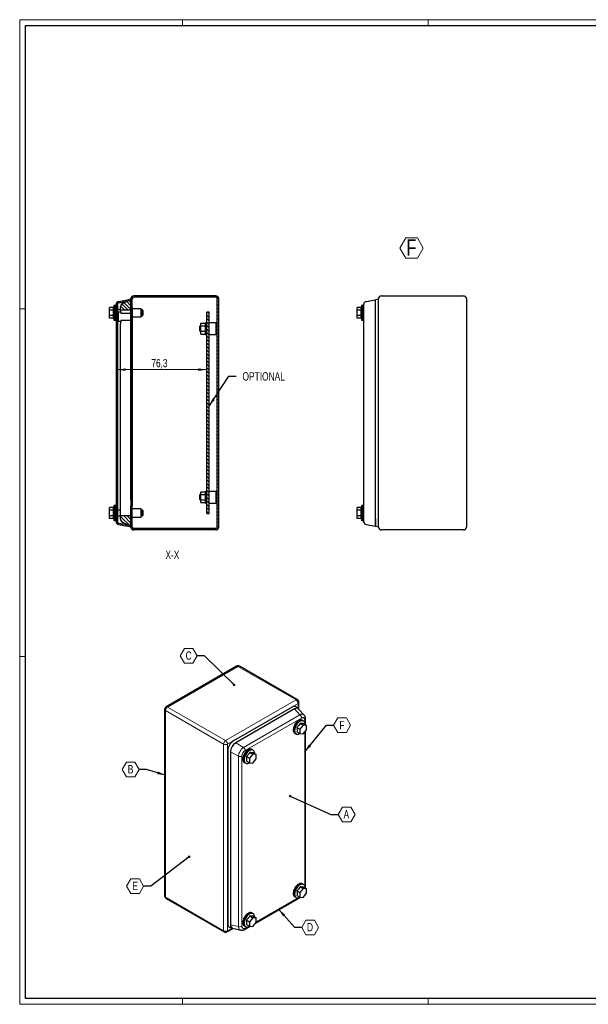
# Model space of a CAD drawing. Header units: millimetres. Extents: x 0 to 1189, y 0 to 841.
# Tile 1 of 3: x 0 to 486, y 0 to 841. Entities that reach past the tile are written whole.
import ezdxf

# ---------------------------------------------------------------- set-up
doc = ezdxf.new("R2010")
doc.units = ezdxf.units.MM
doc.styles.add('SLDTEXTSTYLE0', font='TXT', dxfattribs={"width": 0.75})
doc.dimstyles.new('SLDDIMSTYLE3', dxfattribs={"dimtxt": 7.055556, "dimasz": 7.055556, "dimexe": 0, "dimexo": 0.0625, "dimgap": 1.763889, "dimtad": 1, "dimdec": 1, "dimrnd": 1e-09, "dimzin": 12, "dimdsep": 46, "dimtxsty": 'SLDTEXTSTYLE0', "dimsah": 1, "dimcen": 0.09, "dimadec": 0, "dimazin": 3, "dimtfac": 1, "dimtdec": 1, "dimtofl": 0, "dimtmove": 0, "dimatfit": 3, "dimfxl": 1, "dimfrac": 2, "dimtolj": 1, "dimtzin": 12, "dimarcsym": 0})
doc.dimstyles.new('SLDDIMSTYLE4', dxfattribs={"dimtxt": 0.18, "dimasz": 2.17094, "dimexe": 0, "dimexo": 0.0625, "dimgap": 0, "dimtad": 0, "dimtih": 1, "dimtoh": 1, "dimdec": 0, "dimrnd": 1e-09, "dimzin": 0, "dimdsep": 46, "dimtxsty": 'Standard', "dimblk1": 'DOT', "dimblk2": 'DOT', "dimsah": 1, "dimcen": 0.09, "dimadec": 0, "dimazin": 0, "dimtfac": 2.17094, "dimtdec": 0, "dimtofl": 0, "dimtmove": 0, "dimatfit": 3, "dimldrblk": 'DOT', "dimfxl": 1, "dimfrac": 2, "dimtolj": 1, "dimtzin": 0, "dimarcsym": 0})
doc.dimstyles.new('SLDDIMSTYLE5', dxfattribs={"dimtxt": 0.18, "dimasz": 7.055556, "dimexe": 0, "dimexo": 0.0625, "dimgap": 0, "dimtad": 0, "dimtih": 1, "dimtoh": 1, "dimdec": 0, "dimrnd": 1e-09, "dimzin": 0, "dimdsep": 46, "dimtxsty": 'Standard', "dimsah": 1, "dimcen": 0.09, "dimadec": 0, "dimazin": 0, "dimtfac": 7.055556, "dimtdec": 0, "dimtofl": 0, "dimtmove": 0, "dimatfit": 3, "dimfxl": 1, "dimfrac": 2, "dimtolj": 1, "dimtzin": 0, "dimarcsym": 0})

# ---------------------------------------------------------------- blocks, each defined once
blk = doc.blocks.new('SW_NOTE_0_9')
at = {"color": 0, "linetype": 'Continuous', "lineweight": 18}
for p, q in [((-5.42, 10.63), (-0.45, 19.23)), ((-0.45, 19.23), (9.48, 19.23)), ((9.48, 19.23), (14.45, 10.63)), ((-0.45, 2.02), (-5.42, 10.63)), ((14.45, 10.63), (9.48, 2.02)), ((9.48, 2.02), (-0.45, 2.02))]:
    blk.add_line(p, q, dxfattribs=at)
at = {"color": 0, "linetype": 'Continuous', "lineweight": 18, "insert": (4.38, 18.08), "char_height": 14.02, "attachment_point": 2, "style": 'SLDTEXTSTYLE0'}
blk.add_mtext('F', dxfattribs=at)
blk = doc.blocks.new('SW_NOTE_0_13')
at = {"color": 0, "linetype": 'Continuous', "lineweight": 18}
for p, q in [((-14.45, -0.12), (-10.84, 6.14)), ((-10.84, 6.14), (-3.61, 6.14)), ((-3.61, 6.14), (0, -0.12)), ((-10.84, -6.38), (-14.45, -0.12)), ((-3.61, -6.38), (-10.84, -6.38)), ((0, -0.12), (-3.61, -6.38))]:
    blk.add_line(p, q, dxfattribs=at)
at = {"color": 0, "linetype": 'Continuous', "lineweight": 18, "insert": (-7.3, 3.66), "char_height": 7.14, "attachment_point": 2, "style": 'SLDTEXTSTYLE0'}
blk.add_mtext('C', dxfattribs=at)
blk = doc.blocks.new('_Dot')
at = {"color": 0, "linetype": 'ByBlock', "lineweight": -2}
blk.add_line((-0.5, 0), (-1, 0), dxfattribs=at)
at = {"color": 0, "linetype": 'ByBlock', "const_width": 0.5}
blk.add_lwpolyline([(-0.25, 0, 1), (0.25, 0, 1)], format="xyb", close=True, dxfattribs=at)
blk = doc.blocks.new('SW_NOTE_0_14')
at = {"color": 0, "linetype": 'Continuous', "lineweight": 18}
for p, q in [((-14.45, -0.12), (-10.84, 6.14)), ((-10.84, 6.14), (-3.61, 6.14)), ((-3.61, 6.14), (0, -0.12)), ((-10.84, -6.38), (-14.45, -0.12)), ((-3.61, -6.38), (-10.84, -6.38)), ((0, -0.12), (-3.61, -6.38))]:
    blk.add_line(p, q, dxfattribs=at)
at = {"color": 0, "linetype": 'Continuous', "lineweight": 18, "insert": (-7.28, 3.66), "char_height": 7.14, "attachment_point": 2, "style": 'SLDTEXTSTYLE0'}
blk.add_mtext('B', dxfattribs=at)
blk = doc.blocks.new('SW_NOTE_0_15')
at = {"color": 0, "linetype": 'Continuous', "lineweight": 18}
for p, q in [((-14.45, -0.12), (-10.84, 6.14)), ((-10.84, 6.14), (-3.61, 6.14)), ((-3.61, 6.14), (0, -0.12)), ((-10.84, -6.38), (-14.45, -0.12)), ((-3.61, -6.38), (-10.84, -6.38)), ((0, -0.12), (-3.61, -6.38))]:
    blk.add_line(p, q, dxfattribs=at)
at = {"color": 0, "linetype": 'Continuous', "lineweight": 18, "insert": (-7.21, 3.66), "char_height": 7.14, "attachment_point": 2, "style": 'SLDTEXTSTYLE0'}
blk.add_mtext('E', dxfattribs=at)
blk = doc.blocks.new('SW_NOTE_0_16')
at = {"color": 0, "linetype": 'Continuous', "lineweight": 18}
for p, q in [((0, -0.12), (3.61, 6.14)), ((3.61, 6.14), (10.84, 6.14)), ((10.84, 6.14), (14.45, -0.12)), ((3.61, -6.38), (0, -0.12)), ((10.84, -6.38), (3.61, -6.38)), ((14.45, -0.12), (10.84, -6.38))]:
    blk.add_line(p, q, dxfattribs=at)
at = {"color": 0, "linetype": 'Continuous', "lineweight": 18, "insert": (7.14, 3.66), "char_height": 7.14, "attachment_point": 2, "style": 'SLDTEXTSTYLE0'}
blk.add_mtext('D', dxfattribs=at)
blk = doc.blocks.new('SW_NOTE_0_17')
at = {"color": 0, "linetype": 'Continuous', "lineweight": 18}
for p, q in [((0, -0.12), (3.61, 6.14)), ((3.61, 6.14), (10.84, 6.14)), ((10.84, 6.14), (14.45, -0.12)), ((3.61, -6.38), (0, -0.12)), ((10.84, -6.38), (3.61, -6.38)), ((14.45, -0.12), (10.84, -6.38))]:
    blk.add_line(p, q, dxfattribs=at)
at = {"color": 0, "linetype": 'Continuous', "lineweight": 18, "insert": (6.94, 3.66), "char_height": 7.14, "attachment_point": 2, "style": 'SLDTEXTSTYLE0'}
blk.add_mtext('A', dxfattribs=at)
blk = doc.blocks.new('SW_NOTE_0_18')
at = {"color": 0, "linetype": 'Continuous', "lineweight": 18}
for p, q in [((0, -0.12), (3.61, 6.14)), ((3.61, 6.14), (10.84, 6.14)), ((10.84, 6.14), (14.45, -0.12)), ((3.61, -6.38), (0, -0.12)), ((10.84, -6.38), (3.61, -6.38)), ((14.45, -0.12), (10.84, -6.38))]:
    blk.add_line(p, q, dxfattribs=at)
at = {"color": 0, "linetype": 'Continuous', "lineweight": 18, "insert": (7.15, 3.66), "char_height": 7.14, "attachment_point": 2, "style": 'SLDTEXTSTYLE0'}
blk.add_mtext('F', dxfattribs=at)
blk = doc.blocks.new('_D_10')
at = {"color": 7, "linetype": 'Continuous', "lineweight": 0}
blk.add_line((83.48, 542.01), (159.78, 542.01), dxfattribs=at)
at = {"color": 7, "linetype": 'Continuous', "lineweight": 18}
for points in [[(83.48, 542.01), (90.53, 540.93), (90.53, 543.1)], [(159.78, 542.01), (152.72, 543.1), (152.72, 540.93)]]:
    blk.add_solid(points, dxfattribs=at)
at = {"color": 7, "linetype": 'Continuous', "lineweight": 18, "insert": (112.5, 551.11), "char_height": 7.056, "attachment_point": 1, "style": 'SLDTEXTSTYLE0'}
blk.add_mtext('76,3', dxfattribs=at)

msp = doc.modelspace()

# ---------------------------------------------------------------- hatches: boundary and pattern name
at = {"linetype": 'Continuous', "lineweight": 18}
h = msp.add_hatch(dxfattribs=at)
h.set_pattern_fill('ANSI31', scale=0.666667, angle=90, style=0)
edge = h.paths.add_edge_path(flags=0)
edge.add_line((82.277, 597.956), (82.277, 412.16))
edge.add_arc((84.677, 412.16), 2.4, 180, 260)
edge.add_line((84.26, 409.796), (92.277, 408.383))
edge.add_line((92.277, 408.383), (92.277, 409.601))
edge.add_line((92.277, 409.601), (84.468, 410.978))
edge.add_arc((84.677, 412.16), 1.2, 180, 260, ccw=False)
edge.add_line((83.477, 412.16), (83.477, 597.956))
edge.add_arc((84.677, 597.956), 1.2, 100, 180, ccw=False)
edge.add_line((84.468, 599.137), (92.277, 600.514))
edge.add_line((92.277, 600.514), (92.277, 601.733))
edge.add_line((92.277, 601.733), (84.26, 600.319))
edge.add_arc((84.677, 597.956), 2.4, 100, 180)
h = msp.add_hatch(dxfattribs=at)
h.set_pattern_fill('ANSI31', scale=0.666667, angle=90, style=0)
edge = h.paths.add_edge_path(flags=0)
edge.add_line((86.248, 592.768), (94.976, 592.768))
edge.add_line((94.976, 592.768), (94.976, 602.319))
edge.add_line((94.976, 602.319), (92.276, 601.766))
edge.add_line((92.276, 601.766), (92.276, 600.504))
edge.add_spline(control_points=[(92.276, 600.504), (90.648, 599.733), (89.021, 598.963), (87.393, 598.192), (86.674, 597.852), (86.248, 597.18), (86.248, 596.384), (86.248, 596.179), (86.248, 595.973), (86.248, 595.768)], knot_values=[0, 0, 0, 0, 0.652778, 0.652778, 0.652778, 0.9255103, 0.9255103, 0.9255103, 1, 1, 1, 1], weights=[1, 1, 1, 1, 0.896625, 0.896625, 1, 1, 1, 1], degree=3, periodic=0)
edge.add_line((86.248, 595.768), (86.248, 592.768))
h = msp.add_hatch(dxfattribs=at)
h.set_pattern_fill('ANSI31', scale=0.666667, angle=90, style=0)
edge = h.paths.add_edge_path(flags=0)
edge.add_line((167.577, 605.058), (97.377, 605.058))
edge.add_arc((97.377, 602.658), 2.4, 90, 180)
edge.add_line((94.977, 602.658), (94.977, 595.058))
edge.add_line((94.977, 595.058), (96.177, 595.058))
edge.add_line((96.177, 595.058), (96.177, 602.658))
edge.add_arc((97.377, 602.658), 1.2, 90, 180, ccw=False)
edge.add_line((97.377, 603.858), (167.577, 603.858))
edge.add_arc((167.577, 602.658), 1.2, 0, 90, ccw=False)
edge.add_line((168.777, 602.658), (168.777, 407.458))
edge.add_arc((167.577, 407.458), 1.2, 270, 360, ccw=False)
edge.add_line((167.577, 406.258), (97.377, 406.258))
edge.add_arc((97.377, 407.458), 1.2, 180, 270, ccw=False)
edge.add_line((96.177, 407.458), (96.177, 415.058))
edge.add_line((96.177, 415.058), (94.977, 415.058))
edge.add_line((94.977, 415.058), (94.977, 407.458))
edge.add_arc((97.377, 407.458), 2.4, 180, 270)
edge.add_line((97.377, 405.058), (167.577, 405.058))
edge.add_arc((167.577, 407.458), 2.4, 270, 360)
edge.add_line((169.977, 407.458), (169.977, 602.658))
edge.add_arc((167.577, 602.658), 2.4, 0, 90)
h = msp.add_hatch(dxfattribs=at)
h.set_pattern_fill('ANSI31', scale=0.666667, angle=90, style=0)
h.paths.add_polyline_path([(161.777, 419.058), (161.777, 591.058), (159.777, 591.058), (159.777, 419.058)], flags=0)
h = msp.add_hatch(dxfattribs=at)
h.set_pattern_fill('ANSI31', scale=0.666667, angle=90, style=0)
edge = h.paths.add_edge_path(flags=0)
edge.add_line((94.976, 417.348), (86.248, 417.348))
edge.add_line((86.248, 417.348), (86.248, 414.348))
edge.add_spline(control_points=[(86.248, 414.348), (86.248, 414.142), (86.248, 413.937), (86.248, 413.731), (86.248, 412.936), (86.674, 412.264), (87.393, 411.923), (89.021, 411.153), (90.648, 410.382), (92.276, 409.612)], knot_values=[0, 0, 0, 0, 0.0744897, 0.0744897, 0.0744897, 0.347222, 0.347222, 0.347222, 1, 1, 1, 1], weights=[1, 1, 1, 1, 0.896625, 0.896625, 1, 1, 1, 1], degree=3, periodic=0)
edge.add_line((92.276, 409.612), (92.276, 408.35))
edge.add_line((92.276, 408.35), (94.976, 407.797))
edge.add_line((94.976, 407.797), (94.976, 417.348))

# ---------------------------------------------------------------- linework, layer by layer
at = {"color": 7, "linetype": 'Continuous', "lineweight": 18}
for p, q in [((0.003, 840.919), (0.003, -0.081)), ((1189.003, 840.919), (0.003, 840.919)), ((139.003, 835.919), (139.003, 840.919)), ((349.003, 835.919), (349.003, 840.919)), ((5.003, 593.919), (0.003, 593.919)), ((5.003, 296.919), (0.003, 296.919)), ((1184.003, 4.919), (5.003, 4.919)), ((139.003, 4.919), (139.003, -0.081)), ((349.003, 4.919), (349.003, -0.081)), ((0.003, -0.081), (1189.003, -0.081))]:
    msp.add_line(p, q, dxfattribs=at)
at = {"color": 7, "linetype": 'Continuous', "lineweight": 25}
for p, q in [((5.003, 4.919), (5.003, 835.919)), ((5.003, 835.919), (1184.003, 835.919)), ((82.277, 597.956), (82.277, 412.16)), ((83.477, 597.956), (83.477, 412.16)), ((84.26, 600.319), (92.277, 601.733)), ((84.468, 599.137), (92.277, 600.514)), ((94.976, 602.319), (92.276, 601.766)), ((92.276, 601.766), (92.276, 600.504)), ((92.277, 601.733), (92.277, 600.514)), ((94.976, 592.768), (94.976, 602.319)), ((94.977, 595.058), (94.977, 602.658)), ((96.177, 595.058), (96.177, 602.658)), ((167.577, 605.058), (97.377, 605.058)), ((167.577, 603.858), (97.377, 603.858)), ((168.777, 407.458), (168.777, 602.658)), ((169.977, 407.458), (169.977, 602.658)), ((295.816, 600.319), (303.833, 601.733)), ((306.533, 602.319), (303.833, 601.766)), ((303.833, 595.476), (303.833, 601.766)), ((303.833, 595.513), (303.833, 601.733)), ((306.533, 407.458), (306.533, 602.658)), ((306.533, 595.476), (306.533, 602.319)), ((308.933, 605.058), (379.133, 605.058)), ((381.533, 602.658), (381.533, 407.458)), ((76.677, 592.867), (76.677, 595.177)), ((80.233, 595.177), (76.677, 595.177)), ((80.233, 592.867), (76.677, 592.867)), ((76.677, 588.248), (76.677, 592.867)), ((80.677, 596.958), (80.233, 595.177)), ((80.677, 584.158), (80.677, 596.958)), ((81.677, 596.908), (80.677, 596.908)), ((82.277, 596.958), (81.677, 596.958)), ((81.677, 584.158), (81.677, 596.958)), ((83.527, 594.058), (83.477, 594.058)), ((86.248, 593.058), (83.477, 593.058)), ((83.477, 591.058), (83.977, 591.058)), ((83.977, 590.558), (83.477, 590.558)), ((83.527, 594.058), (83.527, 591.058)), ((83.577, 592.558), (83.527, 592.558)), ((83.577, 592.558), (83.577, 591.058)), ((83.977, 591.058), (83.977, 590.558)), ((86.277, 591.058), (83.977, 591.058)), ((83.977, 590.558), (83.977, 583.558)), ((86.248, 592.768), (86.248, 595.768)), ((94.976, 592.768), (86.248, 592.768)), ((86.248, 592.768), (86.248, 591.058)), ((86.277, 591.058), (86.277, 590.208)), ((86.277, 590.208), (94.277, 590.208)), ((94.777, 589.708), (94.277, 590.208)), ((94.777, 589.708), (94.777, 584.408)), ((94.977, 595.558), (94.976, 595.558)), ((94.976, 581.168), (94.976, 592.768)), ((96.177, 595.058), (94.977, 595.058)), ((94.977, 595.058), (94.977, 592.458)), ((94.977, 592.458), (94.977, 586.458)), ((96.177, 595.058), (96.177, 590.458)), ((103.797, 594.058), (96.177, 594.058)), ((96.177, 590.458), (96.177, 584.458)), ((103.797, 587.058), (103.797, 594.058)), ((104.777, 593.058), (103.797, 593.058)), ((105.277, 592.558), (104.777, 593.058)), ((104.777, 590.558), (104.777, 593.058)), ((104.777, 588.058), (104.777, 590.558)), ((105.277, 592.558), (105.277, 590.558)), ((105.277, 590.558), (105.277, 588.558)), ((159.777, 419.058), (159.777, 591.058)), ((161.777, 591.058), (159.777, 591.058)), ((161.777, 419.058), (161.777, 591.058)), ((288.233, 592.867), (288.233, 595.177)), ((291.789, 595.177), (288.233, 595.177)), ((291.789, 592.867), (288.233, 592.867)), ((288.233, 588.248), (288.233, 592.867)), ((292.233, 596.958), (291.789, 595.177)), ((292.233, 584.158), (292.233, 596.958)), ((293.233, 596.908), (292.233, 596.908)), ((293.833, 596.958), (293.233, 596.958)), ((293.233, 584.158), (293.233, 596.958)), ((293.833, 416.016), (293.833, 594.099)), ((303.833, 414.64), (303.833, 595.476)), ((306.533, 595.558), (306.533, 595.558)), ((306.533, 414.64), (306.533, 595.476)), ((80.233, 588.248), (76.677, 588.248)), ((76.677, 585.939), (76.677, 588.248)), ((80.233, 585.939), (76.677, 585.939)), ((80.233, 585.939), (80.677, 584.158)), ((80.677, 584.208), (81.677, 584.208)), ((81.677, 584.158), (82.277, 584.158)), ((83.477, 583.558), (83.977, 583.558)), ((83.977, 583.058), (83.477, 583.058)), ((83.527, 583.058), (83.527, 580.058)), ((83.527, 581.558), (83.577, 581.558)), ((83.577, 583.058), (83.577, 581.558)), ((83.977, 583.558), (83.977, 583.058)), ((86.277, 583.058), (83.977, 583.058)), ((86.248, 583.058), (86.248, 581.168)), ((86.248, 430.948), (86.248, 581.168)), ((94.277, 583.908), (86.277, 583.908)), ((86.277, 583.908), (86.277, 583.058)), ((94.277, 583.908), (94.777, 584.408)), ((94.976, 587.558), (94.977, 587.558)), ((94.976, 430.948), (94.976, 581.168)), ((94.977, 586.458), (94.977, 425.658)), ((96.177, 587.058), (103.797, 587.058)), ((96.177, 584.458), (96.177, 425.658)), ((103.797, 588.058), (104.777, 588.058)), ((104.777, 588.058), (105.277, 588.558)), ((154.777, 579.367), (154.777, 581.677)), ((154.777, 581.677), (158.777, 581.677)), ((159.777, 582.058), (158.777, 582.058)), ((158.777, 572.058), (158.777, 582.058)), ((167.777, 582.058), (161.777, 582.058)), ((167.777, 572.058), (167.777, 582.058)), ((291.789, 588.248), (288.233, 588.248)), ((288.233, 585.939), (288.233, 588.248)), ((291.789, 585.939), (288.233, 585.939)), ((291.789, 585.939), (292.233, 584.158)), ((292.233, 584.208), (293.233, 584.208)), ((293.233, 584.158), (293.833, 584.158)), ((83.477, 580.058), (83.527, 580.058)), ((154.277, 579.558), (153.777, 579.058)), ((153.777, 575.058), (153.777, 579.058)), ((153.777, 575.058), (154.277, 574.558)), ((154.777, 579.558), (154.277, 579.558)), ((154.277, 579.558), (154.277, 574.558)), ((154.277, 574.558), (154.777, 574.558)), ((154.777, 574.748), (154.777, 579.367)), ((154.777, 579.367), (158.777, 579.367)), ((154.777, 572.439), (154.777, 574.748)), ((154.777, 574.748), (158.777, 574.748)), ((154.777, 572.439), (158.777, 572.439)), ((158.777, 572.058), (159.777, 572.058)), ((161.777, 572.058), (167.777, 572.058)), ((168.777, 580.058), (167.777, 580.058)), ((167.777, 574.058), (168.777, 574.058)), ((154.777, 435.367), (154.777, 437.677)), ((154.777, 437.677), (158.777, 437.677)), ((159.777, 438.058), (158.777, 438.058)), ((158.777, 428.058), (158.777, 438.058)), ((167.777, 438.058), (161.777, 438.058)), ((167.777, 428.058), (167.777, 438.058)), ((86.248, 417.348), (86.248, 430.948)), ((94.976, 430.948), (94.976, 417.348)), ((154.277, 435.558), (153.777, 435.058)), ((153.777, 431.058), (153.777, 435.058)), ((153.777, 431.058), (154.277, 430.558)), ((154.777, 435.558), (154.277, 435.558)), ((154.277, 435.558), (154.277, 430.558)), ((154.277, 430.558), (154.777, 430.558)), ((154.777, 430.748), (154.777, 435.367)), ((154.777, 435.367), (158.777, 435.367)), ((154.777, 428.439), (154.777, 430.748)), ((154.777, 430.748), (158.777, 430.748)), ((168.777, 436.058), (167.777, 436.058)), ((167.777, 430.058), (168.777, 430.058)), ((76.677, 421.867), (76.677, 424.177)), ((80.233, 424.177), (76.677, 424.177)), ((76.677, 417.248), (76.677, 421.867)), ((80.233, 421.867), (76.677, 421.867)), ((80.677, 425.958), (80.233, 424.177)), ((80.677, 413.158), (80.677, 425.958)), ((81.677, 425.908), (80.677, 425.908)), ((82.277, 425.958), (81.677, 425.958)), ((81.677, 413.158), (81.677, 425.958)), ((86.248, 422.058), (83.477, 422.058)), ((94.977, 424.558), (94.976, 424.558)), ((96.177, 425.658), (94.977, 425.658)), ((94.977, 419.658), (94.977, 425.658)), ((96.177, 419.658), (96.177, 425.658)), ((103.797, 423.058), (96.177, 423.058)), ((103.797, 416.058), (103.797, 423.058)), ((104.777, 422.058), (103.797, 422.058)), ((105.277, 421.558), (104.777, 422.058)), ((104.777, 419.558), (104.777, 422.058)), ((105.277, 421.558), (105.277, 419.558)), ((154.777, 428.439), (158.777, 428.439)), ((158.777, 428.058), (159.777, 428.058)), ((161.777, 428.058), (167.777, 428.058)), ((288.233, 421.867), (288.233, 424.177)), ((291.789, 424.177), (288.233, 424.177)), ((291.789, 421.867), (288.233, 421.867)), ((288.233, 417.248), (288.233, 421.867)), ((292.233, 425.958), (291.789, 424.177)), ((292.233, 413.158), (292.233, 425.958)), ((293.233, 425.908), (292.233, 425.908)), ((293.833, 425.958), (293.233, 425.958)), ((293.233, 413.158), (293.233, 425.958)), ((80.233, 417.248), (76.677, 417.248)), ((76.677, 414.939), (76.677, 417.248)), ((80.233, 414.939), (76.677, 414.939)), ((80.233, 414.939), (80.677, 413.158)), ((80.677, 413.208), (81.677, 413.208)), ((81.677, 413.158), (82.277, 413.158)), ((83.477, 417.058), (86.248, 417.058)), ((86.248, 417.348), (94.976, 417.348)), ((86.248, 414.348), (86.248, 417.348)), ((94.976, 407.797), (94.976, 417.348)), ((94.976, 414.558), (94.977, 414.558)), ((94.977, 415.058), (94.977, 419.658)), ((94.977, 407.458), (94.977, 415.058)), ((96.177, 415.058), (94.977, 415.058)), ((96.177, 415.058), (96.177, 419.658)), ((96.177, 416.058), (103.797, 416.058)), ((96.177, 407.458), (96.177, 415.058)), ((103.797, 417.058), (104.777, 417.058)), ((104.777, 417.058), (104.777, 419.558)), ((104.777, 417.058), (105.277, 417.558)), ((105.277, 419.558), (105.277, 417.558)), ((159.777, 419.058), (161.777, 419.058)), ((291.789, 417.248), (288.233, 417.248)), ((288.233, 414.939), (288.233, 417.248)), ((291.789, 414.939), (288.233, 414.939)), ((291.789, 414.939), (292.233, 413.158)), ((292.233, 413.208), (293.233, 413.208)), ((293.233, 413.158), (293.833, 413.158)), ((303.833, 408.35), (303.833, 414.64)), ((303.833, 414.603), (303.833, 408.383)), ((306.533, 407.797), (306.533, 414.64)), ((306.533, 414.558), (306.533, 414.558)), ((84.26, 409.796), (92.277, 408.383)), ((84.468, 410.978), (92.277, 409.601)), ((92.276, 409.612), (92.276, 408.35)), ((92.276, 408.35), (94.976, 407.797)), ((92.277, 409.601), (92.277, 408.383)), ((167.577, 406.258), (97.377, 406.258)), ((167.577, 405.058), (97.377, 405.058)), ((295.816, 409.796), (303.833, 408.383)), ((303.833, 408.35), (306.533, 407.797)), ((379.133, 405.058), (308.933, 405.058)), ((185.269, 288.683), (125.023, 253.904)), ((237.307, 260.027), (187.668, 288.683)), ((232.726, 253.761), (182.637, 224.845)), ((238.193, 252.207), (236.609, 253.749)), ((238.507, 251.849), (238.507, 257.949)), ((123.823, 251.826), (123.823, 92.437)), ((234.636, 252.207), (184.547, 223.291)), ((238.268, 252.105), (238.197, 252.178)), ((243.064, 246.966), (238.269, 252.104)), ((236.846, 236.384), (239.36, 234.933)), ((242.189, 238.451), (239.36, 234.933)), ((239.674, 239.903), (242.189, 238.451)), ((241.853, 242.263), (241.428, 242.508)), ((242.136, 242.042), (241.828, 242.22)), ((245.017, 238.198), (242.189, 238.451)), ((242.503, 239.65), (245.017, 238.198)), ((244.163, 238.691), (244.163, 243.857)), ((245.017, 234.427), (245.017, 238.198)), ((235.029, 231.423), (235.453, 231.178)), ((235.478, 231.221), (235.786, 231.044)), ((236.846, 232.613), (239.36, 231.161)), ((239.36, 234.933), (239.36, 231.161)), ((239.36, 231.161), (242.189, 230.908)), ((242.189, 230.908), (245.017, 234.427)), ((244.163, 99.063), (244.163, 233.364)), ((177.799, 216.464), (177.799, 68.804)), ((180.099, 215.588), (180.099, 67.928)), ((193.712, 211.484), (196.227, 210.032)), ((199.055, 213.551), (196.227, 210.032)), ((196.541, 215.002), (199.055, 213.551)), ((198.719, 217.363), (198.295, 217.608)), ((199.002, 217.142), (198.694, 217.32)), ((201.883, 213.298), (199.055, 213.551)), ((199.369, 214.749), (201.883, 213.298)), ((201.883, 209.526), (201.883, 213.298)), ((191.895, 206.522), (192.32, 206.278)), ((192.345, 206.321), (192.653, 206.143)), ((193.712, 207.712), (196.227, 206.261)), ((196.227, 210.032), (196.227, 206.261)), ((196.227, 206.261), (199.055, 206.008)), ((199.055, 206.008), (201.883, 209.526)), ((241.853, 102.635), (241.428, 102.88)), ((242.136, 102.414), (241.828, 102.592)), ((236.846, 96.756), (239.36, 95.304)), ((236.846, 92.984), (239.36, 91.533)), ((242.189, 98.823), (239.36, 95.304)), ((239.36, 95.304), (239.36, 91.533)), ((239.674, 100.274), (242.189, 98.823)), ((245.017, 98.57), (242.189, 98.823)), ((242.189, 91.28), (245.017, 94.798)), ((242.503, 100.021), (245.017, 98.57)), ((245.017, 94.798), (245.017, 98.57)), ((125.023, 90.359), (174.662, 61.703)), ((201.291, 69.161), (239.952, 91.48)), ((235.029, 91.794), (235.453, 91.549)), ((235.478, 91.593), (235.786, 91.415)), ((239.36, 91.533), (242.189, 91.28)), ((198.719, 77.734), (198.295, 77.979)), ((199.002, 77.513), (198.694, 77.691)), ((193.712, 71.855), (196.227, 70.404)), ((193.712, 68.084), (196.227, 66.632)), ((199.055, 73.922), (196.227, 70.404)), ((196.227, 70.404), (196.227, 66.632)), ((196.541, 75.374), (199.055, 73.922)), ((201.883, 73.669), (199.055, 73.922)), ((199.055, 66.379), (201.883, 69.898)), ((199.369, 75.121), (201.883, 73.669)), ((201.883, 69.898), (201.883, 73.669)), ((177.062, 61.703), (182.346, 64.753)), ((179.758, 65.445), (181.9, 64.84)), ((182.088, 64.813), (188.853, 63.249)), ((191.895, 66.894), (192.32, 66.649)), ((192.094, 63.852), (196.819, 66.579)), ((192.345, 66.692), (192.653, 66.515)), ((196.227, 66.632), (199.055, 66.379)), ((1184.003, 4.919), (5.003, 4.919))]:
    msp.add_line(p, q, dxfattribs=at)
msp.add_line((96.177, 584.458), (94.977, 584.458))
at = {"color": 8, "linetype": 'Continuous', "lineweight": 18}
for p, q in [((186.468, 288.565), (126.223, 253.786)), ((236.107, 259.909), (186.468, 288.565)), ((126.223, 253.786), (175.862, 225.13)), ((175.862, 225.13), (236.107, 259.909)), ((237.804, 256.969), (177.559, 222.19)), ((237.804, 252.585), (237.804, 256.969)), ((174.165, 222.19), (124.526, 250.846)), ((124.526, 250.846), (124.526, 91.457)), ((191.189, 219.4), (239.331, 247.191)), ((240.733, 244.452), (192.591, 216.66)), ((239.331, 247.191), (234.662, 252.195)), ((243.46, 240.892), (243.46, 242.877)), ((243.46, 101.264), (243.46, 232.49)), ((174.165, 62.801), (174.165, 222.19)), ((177.559, 222.19), (177.559, 62.801)), ((191.189, 219.4), (184.521, 223.249)), ((186.79, 211.782), (180.122, 215.631)), ((186.79, 66.37), (186.79, 211.782)), ((189.864, 211.937), (189.864, 66.525)), ((124.526, 91.457), (174.165, 62.801)), ((201.883, 70.315), (237.444, 90.844)), ((186.79, 66.37), (180.122, 67.911)), ((177.559, 62.801), (181.356, 64.994)), ((192.591, 64.95), (194.311, 65.943))]:
    msp.add_line(p, q, dxfattribs=at)
at = {"color": 7, "linetype": 'Continuous', "lineweight": 25, "flags": 128}
for points in [[(241.428, 242.508), (241.091, 242.666), (240.491, 242.798), (239.833, 242.778), (239.134, 242.608), (238.411, 242.292), (237.683, 241.838), (236.97, 241.258), (236.289, 240.567), (235.658, 239.782), (235.094, 238.925), (234.611, 238.016), (234.222, 237.081), (233.936, 236.142), (233.762, 235.225), (233.703, 234.353)], [(242.187, 242.025), (242.04, 242.142), (241.515, 242.421), (240.916, 242.553), (240.258, 242.533), (239.558, 242.364), (238.835, 242.048), (238.107, 241.594), (237.394, 241.013), (236.713, 240.322), (236.082, 239.537), (235.518, 238.68), (235.035, 237.772), (234.646, 236.836), (234.36, 235.897), (234.186, 234.98), (234.127, 234.108)], [(241.828, 242.22), (241.493, 242.376), (240.898, 242.507), (240.245, 242.488), (239.551, 242.319), (238.834, 242.006), (238.112, 241.555), (237.404, 240.98), (236.728, 240.294), (236.102, 239.515), (235.543, 238.665), (235.063, 237.763), (234.677, 236.835), (234.394, 235.904), (234.221, 234.994), (234.163, 234.129)], [(243.885, 238.852), (243.871, 239.337), (243.754, 240.1), (243.523, 240.764), (243.185, 241.314), (242.747, 241.733), (242.222, 242.013), (241.623, 242.144), (240.965, 242.125), (240.265, 241.955), (239.542, 241.639), (238.815, 241.185), (238.101, 240.605), (237.42, 239.914), (236.789, 239.129), (236.225, 238.272), (235.742, 237.363), (235.353, 236.428), (235.067, 235.489), (234.893, 234.572), (234.835, 233.7), (234.835, 233.7)], [(234.835, 233.7), (234.893, 232.896), (235.067, 232.18), (235.353, 231.571), (235.742, 231.085), (236.225, 230.734), (236.789, 230.528), (237.42, 230.471), (238.101, 230.566), (238.815, 230.81), (239.47, 231.151)], [(198.295, 217.608), (197.957, 217.765), (197.358, 217.897), (196.7, 217.878), (196, 217.708), (195.277, 217.392), (194.55, 216.938), (193.836, 216.358), (193.155, 215.667), (192.524, 214.882), (191.96, 214.024), (191.477, 213.116), (191.088, 212.18), (190.803, 211.242), (190.628, 210.325), (190.57, 209.453)], [(199.053, 217.125), (198.907, 217.241), (198.382, 217.52), (197.782, 217.652), (197.124, 217.633), (196.425, 217.463), (195.702, 217.147), (194.974, 216.693), (194.26, 216.113), (193.579, 215.422), (192.949, 214.637), (192.385, 213.779), (191.902, 212.871), (191.512, 211.936), (191.227, 210.997), (191.053, 210.08), (190.994, 209.208)], [(198.694, 217.32), (198.359, 217.476), (197.765, 217.607), (197.112, 217.587), (196.418, 217.419), (195.7, 217.105), (194.978, 216.655), (194.27, 216.079), (193.595, 215.393), (192.969, 214.615), (192.409, 213.764), (191.93, 212.863), (191.544, 211.935), (191.26, 211.003), (191.087, 210.093), (191.029, 209.228)], [(200.752, 213.951), (200.737, 214.437), (200.621, 215.199), (200.39, 215.864), (200.051, 216.413), (199.614, 216.833), (199.089, 217.112), (198.489, 217.244), (197.831, 217.225), (197.132, 217.055), (196.409, 216.739), (195.681, 216.285), (194.967, 215.705), (194.287, 215.013), (193.656, 214.229), (193.092, 213.371), (192.609, 212.463), (192.219, 211.527), (191.934, 210.589), (191.76, 209.672), (191.701, 208.8), (191.701, 208.8)], [(191.701, 208.8), (191.76, 207.995), (191.934, 207.279), (192.219, 206.67), (192.609, 206.184), (193.092, 205.833), (193.656, 205.627), (194.287, 205.571), (194.967, 205.666), (195.681, 205.909), (196.336, 206.251)], [(241.428, 102.88), (241.091, 103.037), (240.491, 103.169), (239.833, 103.15), (239.134, 102.98), (238.411, 102.664), (237.683, 102.21), (236.97, 101.63), (236.289, 100.938), (235.658, 100.154), (235.094, 99.296), (234.611, 98.388), (234.222, 97.452), (233.936, 96.514), (233.762, 95.597), (233.703, 94.725)], [(242.187, 102.397), (242.04, 102.513), (241.515, 102.792), (240.916, 102.924), (240.258, 102.905), (239.558, 102.735), (238.835, 102.419), (238.107, 101.965), (237.394, 101.385), (236.713, 100.694), (236.082, 99.909), (235.518, 99.051), (235.035, 98.143), (234.646, 97.208), (234.36, 96.269), (234.186, 95.352), (234.127, 94.48)], [(241.828, 102.592), (241.493, 102.748), (240.898, 102.879), (240.245, 102.859), (239.551, 102.691), (238.834, 102.377), (238.112, 101.927), (237.404, 101.351), (236.728, 100.665), (236.102, 99.887), (235.543, 99.036), (235.063, 98.135), (234.677, 97.207), (234.394, 96.275), (234.221, 95.365), (234.163, 94.5)], [(243.885, 99.223), (243.871, 99.709), (243.754, 100.471), (243.523, 101.136), (243.185, 101.685), (242.747, 102.105), (242.222, 102.384), (241.623, 102.516), (240.965, 102.497), (240.265, 102.327), (239.542, 102.011), (238.815, 101.557), (238.101, 100.977), (237.42, 100.285), (236.789, 99.501), (236.225, 98.643), (235.742, 97.735), (235.353, 96.799), (235.067, 95.861), (234.893, 94.944), (234.835, 94.071), (234.835, 94.071)], [(234.835, 94.071), (234.893, 93.267), (235.067, 92.551), (235.353, 91.942), (235.742, 91.456), (236.225, 91.105), (236.789, 90.899), (237.42, 90.843), (238.101, 90.938), (238.815, 91.181), (239.47, 91.523)], [(198.295, 77.979), (197.957, 78.137), (197.358, 78.269), (196.7, 78.249), (196, 78.079), (195.277, 77.763), (194.55, 77.31), (193.836, 76.729), (193.155, 76.038), (192.524, 75.253), (191.96, 74.396), (191.477, 73.488), (191.088, 72.552), (190.803, 71.613), (190.628, 70.696), (190.57, 69.824)], [(199.053, 77.496), (198.907, 77.613), (198.382, 77.892), (197.782, 78.024), (197.124, 78.004), (196.425, 77.835), (195.702, 77.519), (194.974, 77.065), (194.26, 76.484), (193.579, 75.793), (192.949, 75.008), (192.385, 74.151), (191.902, 73.243), (191.512, 72.307), (191.227, 71.369), (191.053, 70.451), (190.994, 69.579)], [(198.694, 77.691), (198.359, 77.847), (197.765, 77.978), (197.112, 77.959), (196.418, 77.79), (195.7, 77.477), (194.978, 77.027), (194.27, 76.451), (193.595, 75.765), (192.969, 74.986), (192.409, 74.136), (191.93, 73.234), (191.544, 72.306), (191.26, 71.375), (191.087, 70.465), (191.029, 69.6)], [(200.752, 74.323), (200.737, 74.808), (200.621, 75.571), (200.39, 76.235), (200.051, 76.785), (199.614, 77.204), (199.089, 77.484), (198.489, 77.616), (197.831, 77.596), (197.132, 77.426), (196.409, 77.11), (195.681, 76.656), (194.967, 76.076), (194.287, 75.385), (193.656, 74.6), (193.092, 73.743), (192.609, 72.834), (192.219, 71.899), (191.934, 70.96), (191.76, 70.043), (191.701, 69.171), (191.701, 69.171)], [(191.701, 69.171), (191.76, 68.367), (191.934, 67.651), (192.219, 67.042), (192.609, 66.556), (193.092, 66.205), (193.656, 65.999), (194.287, 65.942), (194.967, 66.037), (195.681, 66.281), (196.336, 66.622)]]:
    msp.add_lwpolyline(points, dxfattribs=at)
at = {"color": 7, "linetype": 'Continuous', "lineweight": 25}
for centre, radius, start, end in [((84.677, 597.956), 2.4, 100, 180), ((84.677, 597.956), 1.2, 100, 180), ((97.377, 602.658), 2.4, 90, 180), ((97.377, 602.658), 1.2, 90, 180), ((167.577, 602.658), 2.4, 0, 90), ((167.577, 602.658), 1.2, 0, 90), ((296.233, 597.956), 2.4, 100, 180), ((308.933, 602.658), 2.4, 90, 180), ((379.133, 602.658), 2.4, 0, 90), ((84.677, 412.16), 2.4, 180, 260), ((84.677, 412.16), 1.2, 180, 260), ((296.233, 412.16), 2.4, 180, 260), ((97.377, 407.458), 2.4, 180, 270), ((97.377, 407.458), 1.2, 180, 270), ((167.577, 407.458), 1.2, 270, 0), ((167.577, 407.458), 2.4, 270, 0), ((308.933, 407.458), 2.4, 180, 270), ((379.133, 407.458), 2.4, 270, 0), ((186.468, 286.605), 2.4, 60.002688, 119.997312), ((126.223, 251.826), 2.4, 119.997312, 180), ((234.66, 251.24), 3.177, 52.152757, 127.492619), ((236.393, 250.002), 2.819, 44.873794, 128.555698), ((236.107, 257.949), 2.4, 0, 60.002688), ((236.862, 234.017), 3.177, 173.935208, 234.752611), ((237.1, 233.721), 2.998, 172.586163, 244.855761), ((237.297, 233.796), 3.152, 173.935208, 234.752611), ((188.229, 216.03), 10.439, 122.386856, 177.613144), ((189.714, 215.172), 9.624, 122.476398, 177.523602), ((193.729, 209.117), 3.177, 173.935208, 234.752611), ((193.967, 208.821), 2.998, 172.586163, 244.855761), ((194.164, 208.895), 3.152, 173.935208, 234.752611), ((236.862, 94.389), 3.177, 173.935208, 234.752611), ((237.1, 94.093), 2.998, 172.586163, 244.855761), ((237.297, 94.167), 3.152, 173.935208, 234.752611), ((126.223, 92.437), 2.4, 180, 240.002688), ((180.947, 68.389), 3.175, 172.492594, 247.999917), ((182.904, 67.511), 2.836, 171.558498, 253.154755), ((193.729, 69.489), 3.177, 173.935208, 234.752611), ((193.967, 69.192), 2.998, 172.586163, 244.855761), ((194.164, 69.267), 3.152, 173.935208, 234.752611), ((175.862, 63.781), 2.4, 240.002688, 299.997312)]:
    msp.add_arc(centre, radius, start, end, dxfattribs=at)
at = {"color": 8, "linetype": 'Continuous', "lineweight": 18}
for centre, radius, start, end in [((185.765, 287.583), 1.207, 54.382423, 114.307119), ((187.172, 287.583), 1.207, 65.692881, 125.617577), ((128.21, 250.678), 3.688, 122.605478, 177.394522), ((125.52, 252.804), 1.207, 54.382423, 114.307119), ((236.81, 258.927), 1.207, 65.692881, 125.617577), ((234.12, 256.802), 3.688, 2.605478, 57.394522), ((237.306, 258.069), 1.207, 294.374658, 354.305201), ((125.024, 251.946), 1.207, 185.694799, 245.625342), ((236.984, 244.262), 3.754, 2.907263, 51.309164), ((242.997, 243.949), 1.168, 293.347686, 356.433399), ((177.849, 222.023), 3.688, 122.605478, 177.394522), ((175.862, 225.466), 3.689, 242.609672, 297.390328), ((173.874, 222.023), 3.688, 2.605478, 57.394522), ((188.842, 216.47), 3.754, 2.907263, 51.309164), ((188.155, 215.279), 3.754, 248.69388, 297.088783), ((125.024, 92.557), 1.207, 185.694799, 245.625342), ((125.668, 91.312), 1.151, 172.74417, 235.943649), ((175.306, 62.656), 1.151, 172.74417, 235.943649), ((175.862, 66.077), 3.689, 242.609672, 297.390328), ((176.417, 62.656), 1.151, 304.056351, 7.25583), ((189.964, 66.238), 3.176, 177.624882, 248.633631), ((188.155, 69.867), 3.754, 248.69388, 297.088783), ((191.393, 64.831), 1.204, 305.387165, 5.684912)]:
    msp.add_arc(centre, radius, start, end, dxfattribs=at)
at = {"color": 7, "linetype": 'Continuous', "lineweight": 25}
for points, knots in [([(92.276, 600.504), (91.029, 599.914), (89.471, 599.176), (87.912, 598.438), (87.523, 598.254), (87.442, 598.216), (87.295, 598.144), (87.222, 598.103), (87.01, 597.964), (86.876, 597.85), (86.641, 597.588), (86.54, 597.439), (86.382, 597.124), (86.324, 596.956), (86.272, 596.704), (86.261, 596.62), (86.251, 596.495), (86.249, 596.454), (86.248, 596.372), (86.248, 596.328), (86.248, 596.113), (86.248, 595.94), (86.248, 595.768)], [0, 0, 0, 0, 0.5, 0.625, 0.625, 0.65625, 0.65625, 0.6875, 0.6875, 0.75, 0.75, 0.8125, 0.8125, 0.875, 0.875, 0.90625, 0.90625, 0.921875, 0.921875, 0.9375, 0.9375, 1, 1, 1, 1]), ([(293.833, 594.099), (293.833, 594.354), (293.833, 594.605), (293.833, 595.103), (293.833, 595.345), (293.833, 595.807), (293.833, 596.031), (293.833, 596.451), (293.833, 596.645), (293.833, 597), (293.833, 597.163), (293.833, 597.443), (293.833, 597.562), (293.833, 597.757), (293.833, 597.831), (293.833, 597.93), (293.833, 597.956), (293.833, 597.956)], [0, 0, 0, 0, 0.125, 0.125, 0.25, 0.25, 0.375, 0.375, 0.5, 0.5, 0.625, 0.625, 0.75, 0.75, 0.875, 0.875, 1, 1, 1, 1]), ([(80.233, 588.248), (80.138, 589.008), (80.079, 589.773), (80.078, 591.315), (80.136, 592.096), (80.233, 592.867)], [0, 0, 0, 0, 0.5, 0.5, 1, 1, 1, 1]), ([(291.789, 588.248), (291.694, 589.008), (291.635, 589.773), (291.634, 591.315), (291.693, 592.096), (291.789, 592.867)], [0, 0, 0, 0, 0.5, 0.5, 1, 1, 1, 1]), ([(80.233, 417.248), (80.138, 418.008), (80.079, 418.773), (80.078, 420.315), (80.136, 421.096), (80.233, 421.867)], [0, 0, 0, 0, 0.5, 0.5, 1, 1, 1, 1]), ([(291.789, 417.248), (291.694, 418.008), (291.635, 418.773), (291.634, 420.315), (291.693, 421.096), (291.789, 421.867)], [0, 0, 0, 0, 0.5, 0.5, 1, 1, 1, 1]), ([(86.248, 414.348), (86.248, 414.175), (86.248, 414.003), (86.248, 413.787), (86.248, 413.744), (86.249, 413.661), (86.251, 413.62), (86.261, 413.495), (86.272, 413.411), (86.324, 413.159), (86.382, 412.992), (86.54, 412.676), (86.641, 412.528), (86.876, 412.266), (87.01, 412.152), (87.222, 412.013), (87.295, 411.971), (87.442, 411.899), (87.523, 411.862), (87.912, 411.677), (89.471, 410.94), (91.029, 410.202), (92.276, 409.612)], [0, 0, 0, 0, 0.0625, 0.0625, 0.078125, 0.078125, 0.09375, 0.09375, 0.125, 0.125, 0.1875, 0.1875, 0.25, 0.25, 0.3125, 0.3125, 0.34375, 0.34375, 0.375, 0.375, 0.5, 1, 1, 1, 1]), ([(293.833, 412.16), (293.833, 412.16), (293.833, 412.185), (293.833, 412.284), (293.833, 412.359), (293.833, 412.554), (293.833, 412.672), (293.833, 412.953), (293.833, 413.115), (293.833, 413.47), (293.833, 413.664), (293.833, 414.084), (293.833, 414.308), (293.833, 414.771), (293.833, 415.013), (293.833, 415.51), (293.833, 415.762), (293.833, 416.016)], [0, 0, 0, 0, 0.125, 0.125, 0.25, 0.25, 0.375, 0.375, 0.5, 0.5, 0.625, 0.625, 0.75, 0.75, 0.875, 0.875, 1, 1, 1, 1]), ([(244.159, 243.877), (244.159, 243.973), (244.158, 244.325), (244.072, 244.964), (243.86, 245.703), (243.527, 246.359), (243.243, 246.799), (243.044, 246.978), (243.021, 246.999)], [0, 0, 0, 0, 0.0871066, 0.3203231, 0.5465822, 0.7637914, 0.9726392, 1, 1, 1, 1]), ([(236.846, 236.384), (236.913, 235.725), (236.954, 235.077), (236.955, 233.817), (236.914, 233.203), (236.846, 232.613)], [0, 0, 0, 0, 0.5, 0.5, 1, 1, 1, 1]), ([(193.712, 211.484), (193.779, 210.824), (193.821, 210.176), (193.822, 208.916), (193.78, 208.302), (193.712, 207.712)], [0, 0, 0, 0, 0.5, 0.5, 1, 1, 1, 1]), ([(236.846, 96.756), (236.913, 96.096), (236.954, 95.448), (236.955, 94.188), (236.914, 93.574), (236.846, 92.984)], [0, 0, 0, 0, 0.5, 0.5, 1, 1, 1, 1]), ([(193.712, 71.855), (193.779, 71.196), (193.821, 70.548), (193.822, 69.288), (193.78, 68.674), (193.712, 68.084)], [0, 0, 0, 0, 0.5, 0.5, 1, 1, 1, 1]), ([(188.805, 63.265), (189.02, 63.225), (189.474, 63.141), (190.184, 63.173), (190.924, 63.325), (191.535, 63.555), (191.946, 63.766), (192.081, 63.844), (192.09, 63.849)], [0, 0, 0, 0, 0.1930142, 0.4062141, 0.6258142, 0.8513656, 0.9900338, 1, 1, 1, 1])]:
    msp.add_open_spline(points, degree=3, knots=knots, dxfattribs=at)
for points in [[(80.233, 592.867), (80.137, 593.252), (80.02, 594.022), (80.137, 594.792), (80.233, 595.177)], [(291.789, 592.867), (291.693, 593.252), (291.576, 594.022), (291.693, 594.792), (291.789, 595.177)], [(80.233, 585.939), (80.137, 586.324), (80.02, 587.094), (80.137, 587.863), (80.233, 588.248)], [(291.789, 585.939), (291.693, 586.324), (291.576, 587.094), (291.693, 587.863), (291.789, 588.248)], [(80.233, 421.867), (80.137, 422.252), (80.02, 423.022), (80.137, 423.792), (80.233, 424.177)], [(291.789, 421.867), (291.693, 422.252), (291.576, 423.022), (291.693, 423.792), (291.789, 424.177)], [(80.233, 414.939), (80.137, 415.324), (80.02, 416.094), (80.137, 416.863), (80.233, 417.248)], [(291.789, 414.939), (291.693, 415.324), (291.576, 416.094), (291.693, 416.863), (291.789, 417.248)], [(239.674, 239.903), (239.271, 239.277), (238.41, 238.057), (237.385, 236.931), (236.846, 236.384)], [(242.503, 239.65), (242.099, 239.653), (241.239, 239.689), (240.213, 239.821), (239.674, 239.903)], [(196.541, 215.002), (196.137, 214.377), (195.277, 213.156), (194.251, 212.031), (193.712, 211.484)], [(199.369, 214.749), (198.965, 214.752), (198.105, 214.789), (197.08, 214.921), (196.541, 215.002)], [(239.674, 100.274), (239.271, 99.649), (238.41, 98.428), (237.385, 97.303), (236.846, 96.756)], [(242.503, 100.021), (242.099, 100.024), (241.239, 100.061), (240.213, 100.193), (239.674, 100.274)], [(196.541, 75.374), (196.137, 74.748), (195.277, 73.528), (194.251, 72.402), (193.712, 71.855)], [(199.369, 75.121), (198.965, 75.124), (198.105, 75.16), (197.08, 75.292), (196.541, 75.374)]]:
    msp.add_open_spline(points, degree=3, dxfattribs=at)
at = {"color": 8, "linetype": 'Continuous', "lineweight": 18}
for points, knots in [([(239.331, 247.191), (239.331, 247.191), (239.589, 247.319), (240.111, 247.532), (240.855, 247.702), (241.554, 247.722), (242.172, 247.59), (242.673, 247.351), (242.913, 247.099), (243.015, 246.992)], [0, 0, 0, 0, 0.00001008, 0.17313816, 0.35127109, 0.52294198, 0.69935068, 0.8721263, 1, 1, 1, 1]), ([(243.46, 242.877), (243.46, 243.085), (243.442, 243.28), (243.371, 243.645), (243.318, 243.812), (243.181, 244.111), (243.096, 244.245), (242.896, 244.472), (242.783, 244.565), (242.532, 244.71), (242.392, 244.762), (242.096, 244.82), (241.94, 244.827), (241.61, 244.796), (241.438, 244.757), (241.09, 244.637), (240.913, 244.556), (240.733, 244.452)], [0, 0, 0, 0, 0.125, 0.125, 0.25, 0.25, 0.375, 0.375, 0.5, 0.5, 0.625, 0.625, 0.75, 0.75, 0.875, 0.875, 1, 1, 1, 1]), ([(186.79, 211.782), (186.802, 211.943), (186.819, 212.11), (186.868, 212.448), (186.898, 212.62), (187.01, 213.148), (187.109, 213.508), (187.291, 214.051), (187.357, 214.233), (187.502, 214.598), (187.58, 214.783), (187.829, 215.332), (188.014, 215.69), (188.418, 216.39), (188.641, 216.735), (189.106, 217.385), (189.349, 217.691), (189.731, 218.123), (189.861, 218.262), (190.123, 218.527), (190.255, 218.652), (190.519, 218.89), (190.652, 219.001), (190.92, 219.211), (191.055, 219.309), (191.189, 219.4)], [0, 0, 0, 0, 0.0625, 0.0625, 0.125, 0.125, 0.25, 0.25, 0.3125, 0.3125, 0.375, 0.375, 0.5, 0.5, 0.625, 0.625, 0.75, 0.75, 0.8125, 0.8125, 0.875, 0.875, 0.9375, 0.9375, 1, 1, 1, 1]), ([(192.591, 216.66), (192.411, 216.556), (192.234, 216.434), (191.886, 216.152), (191.714, 215.991), (191.384, 215.642), (191.228, 215.455), (190.932, 215.055), (190.792, 214.842), (190.541, 214.407), (190.428, 214.183), (190.228, 213.725), (190.143, 213.493), (190.006, 213.036), (189.953, 212.808), (189.882, 212.361), (189.864, 212.145), (189.864, 211.937)], [0, 0, 0, 0, 0.125, 0.125, 0.25, 0.25, 0.375, 0.375, 0.5, 0.5, 0.625, 0.625, 0.75, 0.75, 0.875, 0.875, 1, 1, 1, 1]), ([(189.864, 66.525), (189.864, 66.317), (189.882, 66.122), (189.953, 65.757), (190.006, 65.59), (190.143, 65.291), (190.228, 65.158), (190.428, 64.93), (190.541, 64.837), (190.792, 64.692), (190.932, 64.64), (191.228, 64.582), (191.384, 64.575), (191.714, 64.606), (191.886, 64.645), (192.234, 64.765), (192.411, 64.846), (192.591, 64.95)], [0, 0, 0, 0, 0.125, 0.125, 0.25, 0.25, 0.375, 0.375, 0.5, 0.5, 0.625, 0.625, 0.75, 0.75, 0.875, 0.875, 1, 1, 1, 1])]:
    msp.add_open_spline(points, degree=3, knots=knots, dxfattribs=at)

# ---------------------------------------------------------------- block references
at = {"color": 7, "linetype": 'Continuous', "lineweight": 18}
for name, p in [('SW_NOTE_0_9', (330.199, 635.241)), ('SW_NOTE_0_13', (151.628, 297.7)), ('SW_NOTE_0_18', (268.193, 238.349)), ('SW_NOTE_0_14', (102.02, 200.611)), ('SW_NOTE_0_17', (272.112, 162.09)), ('SW_NOTE_0_15', (105.827, 100.947)), ('SW_NOTE_0_16', (240.869, 65.673))]:
    msp.add_blockref(name, p, dxfattribs=at)

# ---------------------------------------------------------------- texts
at = {"color": 7, "linetype": 'Continuous', "lineweight": 18, "insert": (208.423, 539.839), "char_height": 7.1437, "attachment_point": 2, "style": 'SLDTEXTSTYLE0'}
msp.add_mtext('OPTIONAL', dxfattribs=at)
at = {"color": 7, "linetype": 'Continuous', "lineweight": 0, "insert": (130.433, 387.409), "char_height": 7.1437, "attachment_point": 2, "style": 'SLDTEXTSTYLE0'}
msp.add_mtext('X-X', dxfattribs=at)

# ---------------------------------------------------------------- dimensions: what is measured, and where the dimension line sits
at = {"color": 7, "linetype": 'Continuous', "lineweight": 18}
dim = msp.add_linear_dim(base=(159.777, 542.012), p1=(83.477, 597.956), p2=(159.777, 591.058), dimstyle='SLDDIMSTYLE3', dxfattribs=at)
dim.commit()
dim.dimension.update_dxf_attribs({"geometry": '_D_10', "text_midpoint": (121.627, 542.012), "dimtype": 160})

# ---------------------------------------------------------------- leaders
for points, dimstyle in [([(161.777, 510.792), (178.524, 536.394), (184.774, 536.394)], 'SLDDIMSTYLE5'), ([(183.098, 272.768), (157.878, 297.7), (151.628, 297.7)], 'SLDDIMSTYLE4'), ([(243.46, 215.624), (261.943, 238.349), (268.193, 238.349)], 'SLDDIMSTYLE5'), ([(124.526, 195.589), (108.27, 200.611), (102.02, 200.611)], 'SLDDIMSTYLE5'), ([(231.06, 177.688), (265.862, 162.09), (272.112, 162.09)], 'SLDDIMSTYLE4'), ([(144.793, 125.958), (112.077, 100.947), (105.827, 100.947)], 'SLDDIMSTYLE4'), ([(221.185, 81.147), (234.619, 65.673), (240.869, 65.673)], 'SLDDIMSTYLE5')]:
    msp.add_leader(points, dimstyle=dimstyle, dxfattribs=at)

doc.saveas('drawing.dxf')
